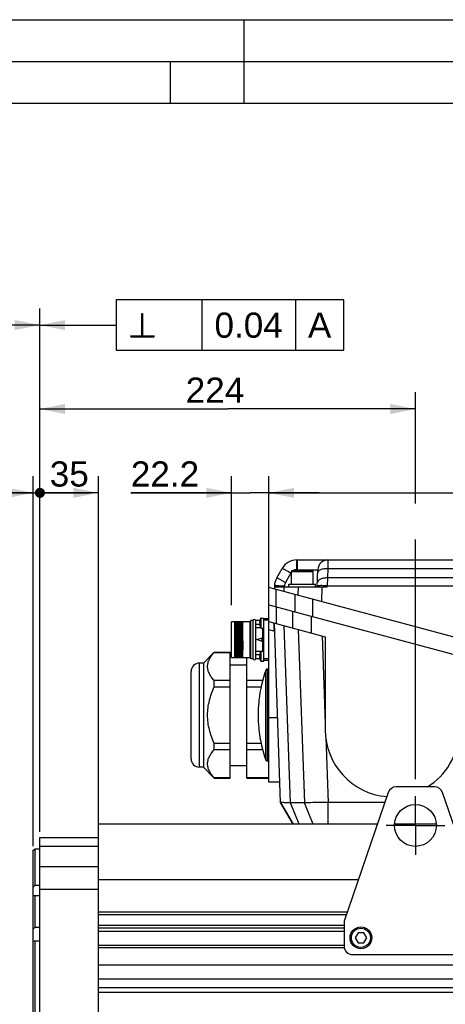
# Model space of a CAD drawing. Header units: millimetres. Extents: x 0 to 420, y 0 to 297.
# Tile 25 of 45: x 103 to 154, y 180 to 297. Entities that reach past the tile are written whole.
import ezdxf

# ---------------------------------------------------------------- set-up
doc = ezdxf.new("R2010")
doc.units = ezdxf.units.MM
doc.header["$LTSCALE"] = 23.1
doc.linetypes.add('CENTER', pattern=[0.6, 0.375, -0.075, 0.075, -0.075])
doc.layers.get('0').update_dxf_attribs({"linetype": 'CONTINUOUS'})
for name, color, linetype in [('AXIS', 7, 'CONTINUOUS'), ('COMPONENTS', 7, 'CONTINUOUS'), ('DETAIL', 7, 'CONTINUOUS'), ('DIMENSION', 7, 'CONTINUOUS')]:
    doc.layers.add(name, color=color, linetype=linetype)
doc.styles.get("Standard").update_dxf_attribs({"font": 'arial.ttf'})
doc.styles.add('TEXTSTYLE_4', font='gdt')
doc.dimstyles.new('DIMSTYLE_11', dxfattribs={"dimtxt": 3, "dimasz": 3, "dimexe": 0.18, "dimexo": 0.0625, "dimgap": 0.09, "dimtad": 1, "dimdec": 3, "dimlfac": 5, "dimdsep": 46, "dimtxsty": 'STANDARD', "dimblk": '_FILLED', "dimblk1": '_FILLED', "dimblk2": '_FILLED', "dimcen": 0.09, "dimadec": 0, "dimazin": 0, "dimtp": 0.5, "dimtm": 0.5, "dimtfac": 1, "dimtdec": 3, "dimtofl": 0, "dimtmove": 0, "dimatfit": 3, "dimldrblk": '_FILLED', "dimfxl": 1, "dimtolj": 1, "dimarcsym": 0})
doc.dimstyles.new('DIMSTYLE_4', dxfattribs={"dimtxt": 3, "dimasz": 3, "dimexe": 0.18, "dimexo": 0.0625, "dimgap": 0.09, "dimtad": 1, "dimlfac": 5, "dimdsep": 46, "dimtxsty": 'STANDARD', "dimblk": '_FILLED', "dimblk1": '_FILLED', "dimblk2": '_FILLED', "dimcen": 0.09, "dimadec": 0, "dimazin": 0, "dimtp": 0.3, "dimtm": 0.3, "dimtfac": 1, "dimtofl": 0, "dimtmove": 0, "dimatfit": 3, "dimldrblk": '_FILLED', "dimfxl": 1, "dimtolj": 1, "dimarcsym": 0})
doc.dimstyles.new('DIMSTYLE_5', dxfattribs={"dimtxt": 3, "dimasz": 3, "dimexe": 0.18, "dimexo": 0.0625, "dimgap": 0.09, "dimtad": 1, "dimlfac": 5, "dimdsep": 46, "dimtxsty": 'STANDARD', "dimblk": '_FILLED', "dimblk1": '_FILLED', "dimblk2": '_FILLED', "dimcen": 0.09, "dimadec": 0, "dimazin": 0, "dimtp": 0.5, "dimtm": 0.5, "dimtfac": 1, "dimtofl": 0, "dimtmove": 0, "dimatfit": 3, "dimldrblk": '_FILLED', "dimfxl": 1, "dimtolj": 1, "dimarcsym": 0})
doc.dimstyles.new('DIMSTYLE_6', dxfattribs={"dimtxt": 3, "dimasz": 3, "dimexe": 0.18, "dimexo": 0.0625, "dimgap": 0.09, "dimtad": 1, "dimdec": 1, "dimlfac": 5, "dimdsep": 46, "dimtxsty": 'STANDARD', "dimblk": '_FILLED', "dimblk1": '_FILLED', "dimblk2": '_FILLED', "dimcen": 0.09, "dimadec": 0, "dimazin": 0, "dimtp": 0.3, "dimtm": 0.3, "dimtfac": 1, "dimtdec": 1, "dimtofl": 0, "dimtmove": 0, "dimatfit": 3, "dimldrblk": '_FILLED', "dimfxl": 1, "dimtolj": 1, "dimarcsym": 0})
doc.dimstyles.new('DIMSTYLE_7', dxfattribs={"dimtxt": 3, "dimasz": 3, "dimexe": 0.18, "dimexo": 0.0625, "dimgap": 0.09, "dimtad": 1, "dimlfac": 5, "dimdsep": 46, "dimtxsty": 'STANDARD', "dimblk": '_FILLED', "dimblk1": '_FILLED', "dimblk2": '_FILLED', "dimcen": 0.09, "dimadec": 0, "dimazin": 0, "dimtp": 0.1, "dimtm": 0.1, "dimtfac": 1, "dimtofl": 0, "dimtmove": 0, "dimatfit": 3, "dimldrblk": '_FILLED', "dimfxl": 1, "dimtolj": 1, "dimarcsym": 0})
doc.dimstyles.new('DIMSTYLE_9', dxfattribs={"dimtxt": 3, "dimasz": 3, "dimexe": 0.18, "dimexo": 0.0625, "dimgap": 0.09, "dimtad": 1, "dimdec": 3, "dimlfac": 5, "dimdsep": 46, "dimtxsty": 'STANDARD', "dimblk": '_FILLED', "dimblk1": '_FILLED', "dimblk2": '_FILLED', "dimcen": 0.09, "dimadec": 0, "dimazin": 0, "dimtp": 0.2, "dimtm": 0.2, "dimtfac": 1, "dimtdec": 3, "dimtofl": 0, "dimtmove": 0, "dimatfit": 3, "dimldrblk": '_FILLED', "dimfxl": 1, "dimtolj": 1, "dimarcsym": 0})
doc.dimstyles.get("Standard").update_dxf_attribs({"dimtxt": 3, "dimasz": 3, "dimexe": 0.18, "dimexo": 0.0625, "dimgap": 0.09, "dimtad": 1, "dimdec": 3, "dimdsep": 46, "dimtxsty": 'STANDARD', "dimblk": '_FILLED', "dimblk1": '_FILLED', "dimblk2": '_FILLED', "dimcen": 0.09, "dimadec": 0, "dimazin": 0, "dimtol": 1, "dimtp": 0.001, "dimtm": 0.001, "dimtfac": 1, "dimtdec": 3, "dimtofl": 0, "dimtmove": 0, "dimatfit": 3, "dimldrblk": '_FILLED', "dimfxl": 1, "dimtolj": 1, "dimarcsym": 0})

# ---------------------------------------------------------------- blocks, each defined once
blk = doc.blocks.new('_FILLED')
at = {"color": 0, "linetype": 'BYBLOCK'}
blk.add_solid([(0, 0), (-1, 0.2), (-1, -0.2)], dxfattribs=at)
blk = doc.blocks.new('*D7')
at = {"layer": 'DIMENSION', "color": 2, "linetype": 'CONTINUOUS'}
for p, q in [((83.27, 179.64), (83.27, 262.58)), ((105.68, 201.35), (105.68, 262.58)), ((83.27, 260.58), (94.48, 260.58)), ((105.68, 260.58), (94.48, 260.58))]:
    blk.add_line(p, q, dxfattribs=at)
at = {"layer": 'DIMENSION', "color": 2, "linetype": 'CONTINUOUS', "xscale": 3, "yscale": 3, "zscale": 3, "rotation": 180}
blk.add_blockref('_FILLED', (83.27, 260.58), dxfattribs=at)
at = {"layer": 'DIMENSION', "color": 2, "linetype": 'CONTINUOUS', "xscale": 3, "yscale": 3, "zscale": 3}
blk.add_blockref('_FILLED', (105.68, 260.58), dxfattribs=at)
at = {"layer": 'DIMENSION', "color": 2, "linetype": 'CONTINUOUS', "insert": (94.48, 264.33), "char_height": 3, "width": 6.9926, "attachment_point": 2, "line_spacing_factor": 0.9}
blk.add_mtext('112', dxfattribs=at)
blk = doc.blocks.new('_DOT')
at = {"color": 0, "linetype": 'BYBLOCK'}
blk.add_line((-0.2, 0), (-1, 0), dxfattribs=at)
at = {"color": 0, "linetype": 'BYBLOCK', "const_width": 0.2}
blk.add_lwpolyline([(-0.1, 0, 1), (0.1, 0, 1)], format="xyb", close=True, dxfattribs=at)
blk = doc.blocks.new('*D8')
at = {"layer": 'DIMENSION', "color": 2, "linetype": 'CONTINUOUS'}
for p, q in [((104.88, 198.46), (104.88, 242.58)), ((105.68, 200.84), (105.68, 242.58)), ((104.88, 240.58), (97.38, 240.58)), ((97.38, 240.58), (105.28, 240.58)), ((111.68, 240.58), (105.28, 240.58)), ((105.68, 240.58), (111.68, 240.58))]:
    blk.add_line(p, q, dxfattribs=at)
at = {"layer": 'DIMENSION', "color": 2, "linetype": 'CONTINUOUS', "xscale": 3, "yscale": 3, "zscale": 3}
blk.add_blockref('_FILLED', (104.88, 240.58), dxfattribs=at)
at = {"layer": 'DIMENSION', "color": 2, "linetype": 'CONTINUOUS', "xscale": 3, "yscale": 3, "zscale": 3, "rotation": 180}
blk.add_blockref('_DOT', (105.68, 240.58), dxfattribs=at)
at = {"layer": 'DIMENSION', "color": 2, "linetype": 'CONTINUOUS', "insert": (99.71, 244.33), "char_height": 3, "width": 2.3309, "attachment_point": 3, "line_spacing_factor": 0.9}
blk.add_mtext('4', dxfattribs=at)
blk = doc.blocks.new('*D9')
at = {"layer": 'DIMENSION', "color": 2, "linetype": 'CONTINUOUS'}
for p, q in [((105.68, 200.17), (105.68, 252.58)), ((150.48, 239.3), (150.48, 252.58)), ((105.68, 250.58), (128.08, 250.58)), ((150.48, 250.58), (128.08, 250.58)), ((150.48, 206.42), (150.48, 235.02))]:
    blk.add_line(p, q, dxfattribs=at)
at = {"layer": 'DIMENSION', "color": 2, "linetype": 'CONTINUOUS', "xscale": 3, "yscale": 3, "zscale": 3, "rotation": 180}
blk.add_blockref('_FILLED', (105.68, 250.58), dxfattribs=at)
at = {"layer": 'DIMENSION', "color": 2, "linetype": 'CONTINUOUS', "xscale": 3, "yscale": 3, "zscale": 3}
blk.add_blockref('_FILLED', (150.48, 250.58), dxfattribs=at)
at = {"layer": 'DIMENSION', "color": 2, "linetype": 'CONTINUOUS', "insert": (126.57, 254.33), "char_height": 3, "width": 6.9926, "attachment_point": 2, "line_spacing_factor": 0.9}
blk.add_mtext('224', dxfattribs=at)
blk = doc.blocks.new('*D11')
at = {"layer": 'DIMENSION', "color": 2, "linetype": 'CONTINUOUS'}
for p, q in [((105.68, 200.51), (105.68, 242.58)), ((112.68, 200.01), (112.68, 242.58)), ((105.68, 240.58), (109.18, 240.58)), ((112.68, 240.58), (109.18, 240.58))]:
    blk.add_line(p, q, dxfattribs=at)
at = {"layer": 'DIMENSION', "color": 2, "linetype": 'CONTINUOUS', "xscale": 3, "yscale": 3, "zscale": 3, "rotation": 180}
blk.add_blockref('_DOT', (105.68, 240.58), dxfattribs=at)
at = {"layer": 'DIMENSION', "color": 2, "linetype": 'CONTINUOUS', "xscale": 3, "yscale": 3, "zscale": 3}
blk.add_blockref('_FILLED', (112.68, 240.58), dxfattribs=at)
at = {"layer": 'DIMENSION', "color": 2, "linetype": 'CONTINUOUS', "insert": (109.18, 244.33), "char_height": 3, "width": 4.6617, "attachment_point": 2, "line_spacing_factor": 0.9}
blk.add_mtext('35', dxfattribs=at)
blk = doc.blocks.new('*D22')
at = {"layer": 'DIMENSION', "color": 2, "linetype": 'CONTINUOUS'}
for p, q in [((132.98, 231.31), (132.98, 242.58)), ((203.58, 212.39), (203.58, 242.58)), ((132.98, 240.58), (168.28, 240.58)), ((203.58, 240.58), (168.28, 240.58))]:
    blk.add_line(p, q, dxfattribs=at)
at = {"layer": 'DIMENSION', "color": 2, "linetype": 'CONTINUOUS', "xscale": 3, "yscale": 3, "zscale": 3}
for p, rotation in [((132.98, 240.58), 180), ((203.58, 240.58), 360)]:
    blk.add_blockref('_FILLED', p, dxfattribs=dict(at, rotation=rotation))
at = {"layer": 'DIMENSION', "color": 2, "linetype": 'CONTINUOUS', "insert": (168.28, 244.33), "char_height": 3, "width": 6.9926, "attachment_point": 2, "line_spacing_factor": 0.9}
blk.add_mtext('353', dxfattribs=at)
blk = doc.blocks.new('*D23')
at = {"layer": 'DIMENSION', "color": 2, "linetype": 'CONTINUOUS'}
for p, q in [((128.54, 227.2), (128.54, 242.58)), ((132.98, 227.24), (132.98, 242.58)), ((128.54, 240.58), (116.52, 240.58)), ((116.52, 240.58), (130.76, 240.58)), ((138.98, 240.58), (130.76, 240.58)), ((132.98, 240.58), (138.98, 240.58))]:
    blk.add_line(p, q, dxfattribs=at)
at = {"layer": 'DIMENSION', "color": 2, "linetype": 'CONTINUOUS', "xscale": 3, "yscale": 3, "zscale": 3}
blk.add_blockref('_FILLED', (128.54, 240.58), dxfattribs=at)
at = {"layer": 'DIMENSION', "color": 2, "linetype": 'CONTINUOUS', "xscale": 3, "yscale": 3, "zscale": 3, "rotation": 180}
blk.add_blockref('_FILLED', (132.98, 240.58), dxfattribs=at)
at = {"layer": 'DIMENSION', "color": 2, "linetype": 'CONTINUOUS', "insert": (124.68, 244.33), "char_height": 3, "width": 8.1524, "attachment_point": 3, "line_spacing_factor": 0.9}
blk.add_mtext('22.2', dxfattribs=at)

msp = doc.modelspace()

# ---------------------------------------------------------------- linework, layer by layer
at = {"color": 2, "linetype": 'CONTINUOUS'}
for p, q in [((0, 297), (420, 297)), ((130, 297), (130, 287)), ((20, 292), (415, 292)), ((121.25, 287), (121.25, 292))]:
    msp.add_line(p, q, dxfattribs=at)
at = {"color": 7, "linetype": 'CONTINUOUS'}
msp.add_line((410, 287), (25, 287), dxfattribs=at)
at = {"layer": 'AXIS', "color": 2, "linetype": 'CENTER'}
for q in [(150.47863, 204.42489), (146.97863, 200.92489), (150.47863, 197.42489), (153.97863, 200.92489)]:
    msp.add_line((150.47863, 200.92489), q, dxfattribs=at)
at = {"layer": 'COMPONENTS', "color": 9, "linetype": 'CONTINUOUS'}
for p, q in [((136.32552, 231.42016), (136.32552, 232.57828)), ((136.363, 232.57828), (136.363, 231.29828)), ((140.03357, 232.57828), (140.0196, 231.57828)), ((136.32552, 231.42016), (138.8343, 231.42016)), ((140.0196, 231.57828), (139.97947, 230.42915)), ((140.0196, 231.57828), (195.34933, 231.57828)), ((135.6327, 231.02016), (134.96924, 229.87103)), ((135.67863, 231.21828), (138.27863, 231.21828)), ((139.97947, 230.42915), (139.96648, 229.49895)), ((195.38946, 230.42915), (139.97947, 230.42915)), ((133.85731, 227.00022), (133.85731, 229.07077)), ((134.80827, 228.81596), (134.82792, 229.37828)), ((134.86255, 229.49895), (134.85834, 229.37828)), ((136.49066, 229.37828), (136.45559, 228.37456)), ((139.31937, 229.37828), (139.25809, 227.62363)), ((139.96437, 229.37828), (139.96437, 229.49895)), ((139.96437, 229.49895), (195.40245, 229.49895)), ((136.09995, 228.46986), (136.09995, 226.3993)), ((138.22127, 225.8309), (138.22127, 227.90145)), ((133.91589, 224.98452), (133.91589, 226.98452)), ((135.83596, 224.47004), (135.83596, 226.47004)), ((138.09871, 223.86374), (138.09871, 225.86374)), ((130.75863, 220.91489), (130.75863, 225.23489)), ((132.27863, 221.69479), (132.27863, 224.45479)), ((135.56776, 203.63436), (134.83076, 224.73938)), ((136.50775, 224.29003), (137.22907, 203.63436)), ((133.57863, 224.07451), (132.97863, 224.23528)), ((139.36146, 223.52539), (139.72657, 213.06977)), ((124.71863, 207.87489), (124.71863, 220.27489)), ((132.82828, 208.57489), (132.82828, 219.57489)), ((132.64022, 208.70682), (132.64022, 219.44296)), ((132.97863, 213.79569), (134.04235, 213.79569)), ((139.78526, 211.38922), (140.05531, 203.65587)), ((136.6208, 201.07489), (135.56776, 203.63436)), ((138.28211, 201.07489), (137.22907, 203.63436)), ((105.67863, 198.44178), (112.67863, 198.44178)), ((105.67863, 196.01309), (112.67863, 196.01309)), ((105.67863, 193.33026), (112.67863, 193.33026))]:
    msp.add_line(p, q, dxfattribs=at)
at = {"layer": 'COMPONENTS', "color": 7, "linetype": 'CONTINUOUS'}
for p, q in [((136.32552, 232.57828), (199.21612, 232.57828)), ((133.93001, 230.42915), (134.59347, 231.57828)), ((138.19863, 231.29828), (135.75863, 231.29828)), ((138.763, 229.37828), (138.8343, 231.42016)), ((135.67863, 229.69828), (135.67863, 231.21828)), ((138.27863, 229.69828), (138.27863, 231.21828)), ((132.97863, 206.07489), (132.97863, 229.30621)), ((203.57863, 210.389), (132.97863, 229.30621)), ((133.66328, 229.49895), (133.65027, 229.12625)), ((133.65907, 229.37828), (139.96437, 229.37828)), ((135.37863, 229.37828), (135.37863, 229.69828)), ((135.37863, 229.69828), (138.57863, 229.69828)), ((138.57863, 229.37828), (138.57863, 229.69828)), ((132.97863, 227.23566), (203.57863, 208.31845)), ((132.05863, 224.45479), (132.05863, 225.65479)), ((132.05863, 225.65479), (132.37863, 225.65479)), ((132.37863, 220.49479), (132.37863, 225.65478)), ((132.97863, 225.57489), (132.37863, 225.57489)), ((128.53863, 220.94489), (128.53863, 225.20489)), ((130.73863, 225.20489), (128.53863, 225.20489)), ((128.93863, 220.94489), (128.93863, 225.20489)), ((129.2636, 224.25355), (129.26336, 224.26878)), ((129.26654, 224.0687), (129.2636, 224.25355)), ((129.89863, 220.94489), (129.89863, 225.20489)), ((130.73863, 225.20489), (130.73863, 225.23489)), ((130.75863, 225.23489), (130.73863, 225.23489)), ((130.85863, 220.77489), (130.85863, 225.37489)), ((131.10543, 225.37489), (130.85863, 225.37489)), ((131.10543, 220.77489), (131.10543, 225.37489)), ((131.44863, 224.47321), (131.44863, 224.90775)), ((131.45184, 224.89932), (131.45184, 225.37489)), ((131.91975, 225.37489), (131.45184, 225.37489)), ((131.88397, 224.89932), (131.45184, 224.89932)), ((131.45184, 221.67437), (131.45184, 224.47541)), ((132.04484, 224.47541), (131.45184, 224.47541)), ((131.87526, 225.13222), (131.91414, 225.12811)), ((131.91414, 224.98147), (131.87526, 224.97735)), ((131.91175, 225.34907), (131.91414, 225.34806)), ((131.91414, 224.76152), (131.91175, 224.76051)), ((132.05863, 224.45479), (132.37863, 224.45479)), ((132.97863, 225.37923), (132.37863, 225.37923)), ((132.97863, 225.23566), (139.72657, 223.42755)), ((133.57863, 225.06897), (133.57863, 224.07451)), ((134.39644, 203.65587), (133.64913, 225.056)), ((128.93863, 223.07489), (128.94155, 222.87513)), ((128.99916, 222.87511), (128.99358, 223.27466)), ((129.07811, 223.27466), (129.08369, 222.87512)), ((129.13571, 223.27465), (129.14155, 222.87513)), ((129.19358, 223.27466), (129.19916, 222.87511)), ((129.26662, 224.06355), (129.26654, 224.0687)), ((129.27184, 223.7153), (129.26662, 224.06355)), ((129.27471, 223.51527), (129.27184, 223.7153)), ((129.27811, 223.27466), (129.27471, 223.51527)), ((129.28208, 222.99019), (129.27811, 223.27466)), ((129.33571, 223.27465), (129.34155, 222.87513)), ((129.39358, 223.27466), (129.39916, 222.87511)), ((129.48369, 222.87512), (129.47811, 223.27466)), ((129.53571, 223.27465), (129.54155, 222.87513)), ((129.59358, 223.27466), (129.59916, 222.87512)), ((129.68369, 222.87511), (129.67811, 223.27466)), ((129.73571, 223.27465), (129.74155, 222.87513)), ((129.79358, 223.27466), (129.79916, 222.87511)), ((129.88369, 222.87512), (129.87811, 223.27465)), ((131.57863, 223.07489), (132.17863, 223.27489)), ((132.17863, 222.87489), (131.57863, 223.07489)), ((132.17863, 222.87489), (132.17863, 223.27489)), ((139.72657, 223.42755), (139.72657, 212.33696)), ((129.28369, 222.87511), (129.28208, 222.99019)), ((125.18214, 220.27489), (126.48214, 221.57489)), ((126.48214, 221.56249), (126.48214, 221.57489)), ((126.48214, 221.57489), (128.37863, 221.57489)), ((126.48214, 221.56249), (128.37863, 221.56249)), ((128.37863, 206.57489), (128.37863, 221.57489)), ((128.53863, 220.94489), (130.73863, 220.94489)), ((130.37863, 206.57489), (130.37863, 220.94489)), ((130.73863, 220.91489), (130.73863, 220.94489)), ((130.75863, 220.91489), (130.73863, 220.91489)), ((131.10543, 220.77489), (130.85863, 220.77489)), ((131.44863, 221.24203), (131.44863, 221.67657)), ((132.04497, 221.67437), (131.45184, 221.67437)), ((131.45184, 220.77489), (131.45184, 221.25046)), ((131.884, 221.25046), (131.45184, 221.25046)), ((131.91969, 220.77489), (131.45184, 220.77489)), ((131.87526, 221.17222), (131.91414, 221.16811)), ((131.91414, 221.02147), (131.87526, 221.01735)), ((131.91175, 221.38907), (131.91414, 221.38806)), ((131.91414, 220.80152), (131.91175, 220.80051)), ((132.05863, 220.49479), (132.05863, 221.69479)), ((132.05863, 221.69479), (132.37863, 221.69479)), ((132.97863, 220.77055), (132.37863, 220.77055)), ((125.18214, 220.27489), (124.71863, 220.27489)), ((125.18214, 220.27489), (125.18214, 207.87489)), ((128.37863, 220.07489), (130.37863, 220.07489)), ((132.05863, 220.49479), (132.37863, 220.49479)), ((132.97863, 220.57489), (132.37863, 220.57489)), ((132.97863, 219.57489), (132.82828, 219.57489)), ((123.71863, 208.87496), (123.71863, 219.27489)), ((126.48214, 217.44535), (126.48214, 218.19203)), ((128.37863, 218.19203), (126.48214, 218.19203)), ((126.48214, 217.44535), (128.37863, 217.44535)), ((132.24638, 218.19203), (130.37863, 218.19203)), ((130.37863, 217.44535), (132.06343, 217.44535)), ((131.79454, 215.80322), (131.7778, 215.63489)), ((131.80056, 215.86368), (131.79454, 215.80322)), ((131.80168, 215.87489), (131.80056, 215.86368)), ((131.7778, 212.51489), (131.79454, 212.34656)), ((131.79454, 212.34656), (131.80056, 212.2861)), ((131.80056, 212.2861), (131.80168, 212.27489)), ((126.48214, 209.95775), (126.48214, 210.70443)), ((128.37863, 210.70443), (126.48214, 210.70443)), ((132.06343, 210.70443), (130.37863, 210.70443)), ((126.48214, 209.95775), (128.37863, 209.95775)), ((130.37863, 209.95775), (132.24638, 209.95775)), ((125.18214, 207.87489), (124.71863, 207.87489)), ((125.18214, 207.87489), (126.48214, 206.57489)), ((128.37863, 208.07489), (130.37863, 208.07489)), ((132.97863, 208.57489), (132.82828, 208.57489)), ((126.48214, 206.57489), (126.48214, 206.58729)), ((128.37863, 206.58729), (126.48214, 206.58729)), ((126.48214, 206.57489), (128.37863, 206.57489)), ((132.97863, 206.58729), (130.37863, 206.58729)), ((130.37863, 206.57489), (132.97863, 206.57489)), ((134.31197, 206.07489), (132.97863, 206.07489)), ((152.76495, 205.52489), (148.19232, 205.52489)), ((147.24663, 204.84997), (141.97863, 189.52489)), ((158.97863, 189.52489), (153.71064, 204.84997)), ((135.88657, 201.07489), (134.39644, 203.65587)), ((134.39657, 203.65549), (134.39644, 203.65587)), ((134.39659, 203.65512), (135.88647, 201.07489)), ((137.22907, 203.63436), (135.56776, 203.63436)), ((140.05531, 201.07489), (140.05531, 203.65587)), ((146.83616, 203.65587), (140.05531, 203.65587)), ((112.67863, 141.47489), (112.67863, 201.07489)), ((145.94895, 201.07489), (112.67863, 201.07489)), ((152.97358, 201.07489), (147.98368, 201.07489)), ((105.67863, 146.67489), (105.67863, 199.47489)), ((105.67863, 199.47489), (112.67863, 199.47489)), ((104.87863, 197.9594), (105.07866, 198.07489)), ((104.87863, 148.19048), (104.87863, 197.95922)), ((105.07866, 198.07489), (105.07863, 193.76218)), ((105.67863, 198.07489), (105.07866, 198.07489)), ((105.67863, 193.76218), (105.07863, 193.76218)), ((143.66322, 194.4255), (112.67863, 194.4255)), ((105.07863, 192.54687), (105.07863, 188.75423)), ((105.67863, 192.54687), (105.07863, 192.54687)), ((142.33624, 190.56521), (112.67863, 190.56521)), ((142.23645, 190.27489), (112.67863, 190.27489)), ((112.67863, 189.02489), (141.97863, 189.02489)), ((141.97863, 189.52489), (141.97863, 186.52489)), ((105.67863, 188.75423), (105.07863, 188.75423)), ((112.67863, 188.72489), (141.97863, 188.72489)), ((141.97863, 188.2817), (112.67863, 188.2817)), ((143.63222, 188.12489), (143.28581, 187.52489)), ((144.32504, 188.12489), (143.63222, 188.12489)), ((144.67145, 187.52489), (144.32504, 188.12489)), ((105.07863, 187.11184), (105.07863, 159.03793)), ((105.67863, 187.11184), (105.07863, 187.11184)), ((143.28581, 187.52489), (143.63222, 186.92489)), ((143.63222, 186.92489), (144.32504, 186.92489)), ((144.32504, 186.92489), (144.67145, 187.52489)), ((141.97863, 186.62489), (112.67863, 186.62489)), ((141.99945, 186.32489), (112.67863, 186.32489)), ((142.97863, 185.52489), (157.97863, 185.52489)), ((197.47863, 184.27489), (112.67863, 184.27489)), ((197.47863, 182.57489), (112.67863, 182.57489)), ((197.47863, 181.57489), (112.67863, 181.57489)), ((197.47863, 181.00565), (112.67863, 181.00565))]:
    msp.add_line(p, q, dxfattribs=at)
for centre, radius in [((150.47863, 200.92489), 2.5), ((143.97863, 187.52489), 1.3), ((143.97863, 187.52489), 1.14)]:
    msp.add_circle(centre, radius, dxfattribs=at)
for centre, radius, start, end in [((136.32552, 230.57828), 2, 90, 150), ((140.03357, 231.37828), 1.2, 90, 178), ((135.75863, 231.21828), 0.08, 90, 180), ((138.19863, 231.21828), 0.08, 0, 90), ((135.66207, 229.42915), 2, 150, 178), ((131.27863, 225.27489), 0.2, 30, 150), ((132.91588, 225.05479), 1.04636, 145.0111925, 163.6140982), ((130.75863, 225.33489), 0.1, 270, 360), ((131.16684, 224.79574), 0.30323, 19.9736539, 21.6771202), ((131.4186, 224.52047), 0.056, 302.4378538, 306.4141026), ((132.92398, 225.0548), 1.05156, 175.285458, 175.7775417), ((132.92633, 225.05523), 1.05394, 184.2375423, 196.1815464), ((132.92576, 225.05445), 1.05338, 164.6778592, 175.2749924), ((132.92276, 225.05505), 1.05032, 163.8009739, 164.66561), ((133.04038, 225.05479), 1.12862, 176.2751906, 183.7248094), ((132.91588, 225.05479), 1.04636, 196.3859018, 214.9888075), ((497.53559, 227.83377), 367.68533, 180.7727218, 180.9294784), ((130.75863, 220.81489), 0.1, 0, 90), ((131.27863, 220.87489), 0.2, 210, 330), ((131.4186, 221.6293), 0.056, 53.5858974, 57.5621462), ((131.16684, 221.35404), 0.30323, 338.3228798, 340.0263461), ((132.92398, 221.0948), 1.05156, 175.285458, 175.7775417), ((132.92633, 221.09523), 1.05394, 184.2375423, 196.1815464), ((132.92576, 221.09445), 1.05338, 164.6778592, 175.2749924), ((132.92276, 221.09505), 1.05032, 163.8009739, 164.66561), ((133.04038, 221.09479), 1.12862, 176.2751906, 183.7248094), ((132.91588, 221.09479), 1.04636, 145.0111925, 163.6140982), ((132.91588, 221.09479), 1.04636, 196.3859018, 214.9888075), ((124.71863, 219.27489), 1, 90, 180), ((132.82828, 219.37489), 0.2, 90, 160.1025633), ((147.47141, 214.07489), 15.77278, 160.1025633, 173.4470906), ((147.47141, 214.07489), 15.77095, 174.3232457, 185.6767543), ((147.47141, 214.07489), 15.77278, 186.5529094, 199.8974367), ((124.71863, 208.87489), 1, 180, 270), ((132.82828, 208.77489), 0.2, 199.8974367, 270), ((148.19232, 204.52489), 1, 90, 161.0295922), ((152.76495, 204.52489), 1, 18.9704078, 90), ((142.97863, 186.52489), 1, 180, 270)]:
    msp.add_arc(centre, radius, start, end, dxfattribs=at)
at = {"layer": 'COMPONENTS', "color": 9, "linetype": 'CONTINUOUS'}
for centre, radius, start, end in [((136.32545, 230.6201), 0.79997, 144.0454611, 149.9939474), ((133.89953, 226.41575), 3.0994, 91.4777928, 92.4783629), ((133.66974, 195.30336), 34.21638, 88.0022202, 88.2201191), ((139.09511, 211.03753), 18.47877, 88.8566847, 89.8289737), ((138.88795, 199.25302), 30.26508, 88.2053527, 88.9097416), ((138.77381, 195.30759), 34.21215, 88.0022096, 88.2212212)]:
    msp.add_arc(centre, radius, start, end, dxfattribs=at)
at = {"layer": 'COMPONENTS', "color": 7, "linetype": 'CONTINUOUS'}
for start_param, end_param in [(1.570796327, 3.060466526), (3.694459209, 4.658255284)]:
    msp.add_ellipse((147.72657, 212.33696), major_axis=(0, 8.00488), ratio=0.999390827, start_param=start_param, end_param=end_param, dxfattribs=at)
at = {"layer": 'COMPONENTS', "color": 9, "linetype": 'CONTINUOUS'}
for points, knots in [([(134.59347, 231.57828), (134.59692, 231.58426), (134.63286, 231.56168), (134.6818, 231.54736), (134.78401, 231.49083), (134.91405, 231.42387), (135.07641, 231.33458), (135.31927, 231.1997), (135.50681, 231.09275), (135.6327, 231.02016)], [0, 0, 0, 0, 0.017541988, 0.071119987, 0.163571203, 0.292846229, 0.452093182, 0.63083284, 1, 1, 1, 1]), ([(138.82033, 231.02016), (138.82305, 231.09801), (138.91306, 231.28134), (139.20088, 231.45736), (139.58548, 231.56424), (139.87357, 231.58211), (140.0196, 231.57828)], [0, 0, 0, 0, 0.164197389, 0.396271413, 0.692072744, 1, 1, 1, 1]), ([(134.96924, 229.87103), (134.84336, 229.94362), (134.65582, 230.05057), (134.41296, 230.18545), (134.2506, 230.27474), (134.12056, 230.3417), (134.01835, 230.39823), (133.96941, 230.41255), (133.93347, 230.43513), (133.93001, 230.42915)], [0, 0, 0, 0, 0.36916709, 0.547906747, 0.707153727, 0.836428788, 0.928880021, 0.982458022, 1, 1, 1, 1]), ([(139.97947, 230.42915), (139.83344, 230.43297), (139.54535, 230.41511), (139.16075, 230.30823), (138.87293, 230.1322), (138.78293, 229.94888), (138.78021, 229.87103)], [0, 0, 0, 0, 0.307927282, 0.603728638, 0.835802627, 1, 1, 1, 1]), ([(133.66328, 229.49895), (133.66358, 229.50746), (133.71605, 229.50416), (133.73952, 229.5111), (133.7655, 229.51225)], [0, 0, 0, 0, 0.24661012, 1, 1, 1, 1]), ([(133.8196, 229.51412), (133.87699, 229.51565), (134.18136, 229.51812), (134.48569, 229.51091), (134.7325, 229.50324)], [0, 0, 0, 0, 0.188662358, 1, 1, 1, 1]), ([(138.76721, 229.49895), (138.76748, 229.50669), (138.81435, 229.50471), (138.87041, 229.51586), (139.00014, 229.5147), (139.09393, 229.51636), (139.15027, 229.51622)], [0, 0, 0, 0, 0.060484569, 0.24411669, 0.56041478, 1, 1, 1, 1])]:
    msp.add_open_spline(points, degree=3, knots=knots, dxfattribs=at)
for points in [[(136.32552, 231.42016), (136.17891, 231.42016), (136.02708, 231.37677), (135.90264, 231.29926)], [(134.96924, 229.87103), (134.90473, 229.75929), (134.86705, 229.6279), (134.86255, 229.49895)]]:
    msp.add_open_spline(points, degree=3, dxfattribs=at)
at = {"layer": 'COMPONENTS', "color": 7, "linetype": 'CONTINUOUS'}
for points, knots in [([(128.99358, 223.27466), (128.99068, 223.48099), (128.98513, 223.87246), (128.9767, 224.4135), (128.96831, 224.85059), (128.96198, 225.10254), (128.95798, 225.20489)], [0, 0, 0, 0, 0.320655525, 0.608381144, 0.840841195, 1, 1, 1, 1]), ([(129.04251, 225.20489), (129.04651, 225.10254), (129.05284, 224.85059), (129.06123, 224.4135), (129.06966, 223.87246), (129.07521, 223.48099), (129.07811, 223.27466)], [0, 0, 0, 0, 0.159159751, 0.391619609, 0.679345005, 1, 1, 1, 1]), ([(129.09546, 225.20489), (129.09774, 225.17172), (129.10139, 225.08843), (129.10873, 224.85977), (129.11682, 224.47119), (129.12633, 223.91105), (129.13246, 223.4963), (129.13571, 223.27465)], [0, 0, 0, 0, 0.051662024, 0.129517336, 0.355486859, 0.655555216, 1, 1, 1, 1]), ([(129.15798, 225.20489), (129.16198, 225.10254), (129.16831, 224.85059), (129.1767, 224.4135), (129.18513, 223.87246), (129.19068, 223.48099), (129.19358, 223.27466)], [0, 0, 0, 0, 0.159159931, 0.391618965, 0.67934474, 1, 1, 1, 1]), ([(129.26336, 224.26878), (129.26029, 224.4559), (129.25462, 224.76796), (129.2474, 225.08001), (129.24251, 225.20489)], [0, 0, 0, 0, 0.599589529, 1, 1, 1, 1]), ([(129.29546, 225.20489), (129.29774, 225.17172), (129.30139, 225.08843), (129.30873, 224.85977), (129.31682, 224.47119), (129.32633, 223.91105), (129.33246, 223.4963), (129.33571, 223.27465)], [0, 0, 0, 0, 0.051662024, 0.129517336, 0.355486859, 0.655555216, 1, 1, 1, 1]), ([(129.35798, 225.20489), (129.36198, 225.10255), (129.36831, 224.85059), (129.3767, 224.4135), (129.38513, 223.87246), (129.39068, 223.48099), (129.39358, 223.27466)], [0, 0, 0, 0, 0.159157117, 0.391619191, 0.679346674, 1, 1, 1, 1]), ([(129.47811, 223.27466), (129.47521, 223.48099), (129.46966, 223.87246), (129.46123, 224.4135), (129.45284, 224.85059), (129.44651, 225.10255), (129.44251, 225.20489)], [0, 0, 0, 0, 0.320652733, 0.608382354, 0.840842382, 1, 1, 1, 1]), ([(129.49546, 225.20489), (129.49774, 225.17172), (129.50139, 225.08843), (129.50873, 224.85977), (129.51682, 224.47119), (129.52633, 223.91105), (129.53246, 223.4963), (129.53571, 223.27465)], [0, 0, 0, 0, 0.051662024, 0.129517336, 0.355486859, 0.655555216, 1, 1, 1, 1]), ([(129.55798, 225.20489), (129.56198, 225.10255), (129.56831, 224.85059), (129.5767, 224.4135), (129.58513, 223.87246), (129.59068, 223.48099), (129.59358, 223.27466)], [0, 0, 0, 0, 0.159157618, 0.391617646, 0.679347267, 1, 1, 1, 1]), ([(129.67811, 223.27466), (129.67521, 223.48099), (129.66966, 223.87246), (129.66123, 224.4135), (129.65284, 224.85059), (129.64651, 225.10254), (129.64251, 225.20489)], [0, 0, 0, 0, 0.320656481, 0.608380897, 0.840841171, 1, 1, 1, 1]), ([(129.69546, 225.20489), (129.69774, 225.17172), (129.70139, 225.08843), (129.70873, 224.85977), (129.71682, 224.47119), (129.72633, 223.91105), (129.73246, 223.4963), (129.73571, 223.27465)], [0, 0, 0, 0, 0.051662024, 0.129517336, 0.355486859, 0.655555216, 1, 1, 1, 1]), ([(129.75798, 225.20489), (129.76198, 225.10254), (129.76831, 224.85059), (129.7767, 224.4135), (129.78513, 223.87246), (129.79068, 223.48099), (129.79358, 223.27466)], [0, 0, 0, 0, 0.159158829, 0.391619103, 0.679343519, 1, 1, 1, 1]), ([(129.87811, 223.27465), (129.87521, 223.48098), (129.86966, 223.87245), (129.86123, 224.4135), (129.85284, 224.85059), (129.84651, 225.10254), (129.84251, 225.20489)], [0, 0, 0, 0, 0.320657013, 0.608381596, 0.840841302, 1, 1, 1, 1]), ([(129.89546, 225.20489), (129.89574, 225.20082), (129.89696, 225.18193), (129.89793, 225.16302), (129.89863, 225.14819)], [0, 0, 0, 0, 0.215540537, 1, 1, 1, 1]), ([(128.94155, 222.87513), (128.9448, 222.65347), (128.95093, 222.23871), (128.96045, 221.67857), (128.96854, 221.29), (128.97588, 221.06135), (128.97953, 220.97806), (128.9818, 220.94489)], [0, 0, 0, 0, 0.344458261, 0.644521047, 0.870485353, 0.948338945, 1, 1, 1, 1]), ([(129.03476, 220.94489), (129.03075, 221.04723), (129.02443, 221.29918), (129.01603, 221.73627), (129.00761, 222.27732), (129.00205, 222.66878), (128.99916, 222.87511)], [0, 0, 0, 0, 0.159158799, 0.391618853, 0.679344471, 1, 1, 1, 1]), ([(129.08369, 222.87512), (129.08658, 222.66879), (129.09214, 222.27732), (129.10056, 221.73628), (129.10896, 221.29919), (129.11528, 221.04723), (129.11929, 220.94489)], [0, 0, 0, 0, 0.32065499, 0.608380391, 0.840840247, 1, 1, 1, 1]), ([(129.14155, 222.87513), (129.1448, 222.65348), (129.15093, 222.23873), (129.16045, 221.67859), (129.16854, 221.29001), (129.17588, 221.06135), (129.17953, 220.97806), (129.1818, 220.94489)], [0, 0, 0, 0, 0.344444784, 0.644513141, 0.870482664, 0.948337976, 1, 1, 1, 1]), ([(129.19916, 222.87511), (129.20205, 222.66879), (129.20761, 222.27732), (129.21603, 221.73628), (129.22443, 221.29919), (129.23075, 221.04723), (129.23476, 220.94489)], [0, 0, 0, 0, 0.320653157, 0.608380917, 0.840839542, 1, 1, 1, 1]), ([(129.31929, 220.94489), (129.31528, 221.04723), (129.30896, 221.29918), (129.30056, 221.73627), (129.29214, 222.27732), (129.28658, 222.66879), (129.28369, 222.87511)], [0, 0, 0, 0, 0.159156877, 0.391618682, 0.679347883, 1, 1, 1, 1]), ([(129.34155, 222.87513), (129.3448, 222.65348), (129.35093, 222.23873), (129.36045, 221.67859), (129.36854, 221.29001), (129.37588, 221.06135), (129.37953, 220.97806), (129.3818, 220.94489)], [0, 0, 0, 0, 0.344444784, 0.644513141, 0.870482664, 0.948337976, 1, 1, 1, 1]), ([(129.39916, 222.87511), (129.40205, 222.66879), (129.40761, 222.27732), (129.41603, 221.73627), (129.42443, 221.29918), (129.43075, 221.04723), (129.43476, 220.94489)], [0, 0, 0, 0, 0.320652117, 0.608381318, 0.840843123, 1, 1, 1, 1]), ([(129.51929, 220.94489), (129.51528, 221.04723), (129.50896, 221.29919), (129.50056, 221.73628), (129.49214, 222.27732), (129.48658, 222.66879), (129.48369, 222.87512)], [0, 0, 0, 0, 0.159159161, 0.391619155, 0.679343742, 1, 1, 1, 1]), ([(129.54155, 222.87513), (129.5448, 222.65348), (129.55093, 222.23873), (129.56045, 221.67859), (129.56854, 221.29001), (129.57588, 221.06135), (129.57953, 220.97806), (129.5818, 220.94489)], [0, 0, 0, 0, 0.344444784, 0.644513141, 0.870482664, 0.948337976, 1, 1, 1, 1]), ([(129.59916, 222.87512), (129.60205, 222.66879), (129.60761, 222.27732), (129.61603, 221.73628), (129.62443, 221.29919), (129.63075, 221.04723), (129.63476, 220.94489)], [0, 0, 0, 0, 0.320656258, 0.608380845, 0.840840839, 1, 1, 1, 1]), ([(129.71929, 220.94489), (129.71528, 221.04723), (129.70896, 221.29918), (129.70056, 221.73627), (129.69214, 222.27732), (129.68658, 222.66879), (129.68369, 222.87511)], [0, 0, 0, 0, 0.159157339, 0.391617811, 0.679347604, 1, 1, 1, 1]), ([(129.74155, 222.87513), (129.7448, 222.65348), (129.75093, 222.23873), (129.76045, 221.67859), (129.76854, 221.29001), (129.77588, 221.06135), (129.77953, 220.97806), (129.7818, 220.94489)], [0, 0, 0, 0, 0.344444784, 0.644513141, 0.870482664, 0.948337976, 1, 1, 1, 1]), ([(129.79916, 222.87511), (129.80205, 222.66879), (129.80761, 222.27732), (129.81603, 221.73627), (129.82443, 221.29918), (129.83075, 221.04723), (129.83476, 220.94489)], [0, 0, 0, 0, 0.320652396, 0.608382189, 0.840842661, 1, 1, 1, 1]), ([(126.48214, 218.19203), (126.36627, 218.32095), (126.15248, 218.58134), (125.89289, 218.99787), (125.72269, 219.43095), (125.66241, 219.87725), (125.72259, 220.32359), (125.89293, 220.75662), (126.15243, 221.17321), (126.36627, 221.43357), (126.48214, 221.56249)], [0, 0, 0, 0, 0.136444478, 0.264609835, 0.384863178, 0.499996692, 0.615130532, 0.735388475, 0.86355168, 1, 1, 1, 1]), ([(125.68214, 214.07489), (125.68214, 214.36561), (125.72058, 214.94776), (125.94085, 216.09139), (126.244, 216.91543), (126.48214, 217.44535)], [0, 0, 0, 0, 0.250097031, 0.500205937, 1, 1, 1, 1]), ([(126.48214, 210.70443), (126.244, 211.23435), (125.94093, 212.05841), (125.72044, 213.20201), (125.68214, 213.78417), (125.68214, 214.07489)], [0, 0, 0, 0, 0.499795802, 0.749905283, 1, 1, 1, 1]), ([(126.48214, 206.58729), (126.36627, 206.71621), (126.15248, 206.9766), (125.89289, 207.39312), (125.72269, 207.82621), (125.66241, 208.27251), (125.72259, 208.71885), (125.89293, 209.15188), (126.15243, 209.56846), (126.36627, 209.82883), (126.48214, 209.95775)], [0, 0, 0, 0, 0.136444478, 0.264609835, 0.384863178, 0.499996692, 0.615130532, 0.735388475, 0.86355168, 1, 1, 1, 1]), ([(135.56761, 203.63436), (135.4034, 203.63435), (135.17222, 203.6347), (134.88566, 203.63734), (134.71828, 203.63898), (134.58773, 203.64345), (134.4878, 203.64299), (134.43498, 203.65343), (134.40014, 203.64897), (134.39638, 203.65547)], [0, 0, 0, 0, 0.420340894, 0.591429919, 0.734242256, 0.847287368, 0.929698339, 0.980771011, 1, 1, 1, 1]), ([(140.05531, 203.65587), (139.79534, 203.65249), (138.85325, 203.64155), (137.91109, 203.63435), (137.22892, 203.63436)], [0, 0, 0, 0, 0.275954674, 1, 1, 1, 1])]:
    msp.add_open_spline(points, degree=3, knots=knots, dxfattribs=at)
for points in [[(105.07863, 193.76218), (105.01, 193.70097), (104.943, 193.63782), (104.87863, 193.57214)], [(104.87863, 192.56152), (104.94478, 192.55189), (105.01179, 192.54773), (105.07863, 192.54687)], [(105.07863, 188.75423), (105.00927, 188.68927), (104.9422, 188.62169), (104.87863, 188.55104)], [(104.87863, 187.18526), (104.94305, 187.15536), (105.01036, 187.13138), (105.07863, 187.11184)]]:
    msp.add_open_spline(points, degree=3, dxfattribs=at)
at = {"layer": 'DETAIL', "color": 2, "linetype": 'CONTINUOUS'}
for p, q in [((125.00419, 263.57828), (125.00419, 257.57828)), ((136.1566, 263.57828), (136.1566, 257.57828))]:
    msp.add_line(p, q, dxfattribs=at)
for points in [[(114.75419, 257.57828), (141.94471, 257.57828), (141.94471, 263.57828)], [(141.94471, 263.57828), (114.75419, 263.57828), (114.75419, 257.57828)]]:
    msp.add_lwpolyline(points, dxfattribs=at)

# ---------------------------------------------------------------- texts
at = {"layer": 'DETAIL', "color": 2, "linetype": 'CONTINUOUS', "style": 'TEXTSTYLE_4'}
msp.add_text('b', height=3, dxfattribs=at).set_placement((116.25419, 259.07828))
at = {"layer": 'DETAIL', "color": 2, "linetype": 'CONTINUOUS'}
for s, p in [('0.04', (126.50419, 259.07828)), ('A', (137.6566, 259.07828))]:
    msp.add_text(s, height=3, dxfattribs=at).set_placement(p)

# ---------------------------------------------------------------- dimensions: what is measured, and where the dimension line sits
at = {"layer": 'DIMENSION', "color": 2, "linetype": 'CONTINUOUS'}
for base, p1, p2, dimstyle, picture, middle in [((105.67863, 260.57828), (83.27463, 179.64395), (105.67863, 201.34706), 'DIMSTYLE_6', '*D7', (90.98035, 262.82828)), ((132.97863, 240.57828), (128.53863, 227.20489), (132.97863, 227.23566), 'DIMSTYLE_9', '*D23', (112.44746, 242.82828))]:
    dim = msp.add_linear_dim(base=base, p1=p1, p2=p2, dimstyle=dimstyle, dxfattribs=at)
    dim.commit()
    dim.dimension.update_dxf_attribs({"geometry": picture, "text_midpoint": middle, "dimtype": 160})
for base, p1, p2, dimstyle, picture, middle in [((105.67863, 250.57828), (150.47863, 206.42489), (105.67863, 200.17376), 'DIMSTYLE_5', '*D9', (123.07377, 252.82828)), ((132.97863, 240.57828), (203.57863, 212.389), (132.97863, 231.30621), 'DIMSTYLE_11', '*D22', (164.78235, 242.82828))]:
    dim = msp.add_linear_dim(base=base, p1=p1, p2=p2, angle=180, dimstyle=dimstyle, dxfattribs=at)
    dim.commit()
    dim.dimension.update_dxf_attribs({"geometry": picture, "text_midpoint": middle, "dimtype": 160})
for base, p1, p2, dimstyle, override, picture, middle in [((105.67863, 240.57828), (104.87863, 198.46446), (105.67863, 200.84422), 'DIMSTYLE_7', {"dimblk2": 'DOT', "dimsah": 1}, '*D8', (96.21548, 242.82828)), ((112.67863, 240.57828), (105.67863, 200.50899), (112.67863, 200.00615), 'DIMSTYLE_4', {"dimblk1": 'DOT', "dimsah": 1}, '*D11', (106.84778, 242.82828))]:
    dim = msp.add_linear_dim(base=base, p1=p1, p2=p2, dimstyle=dimstyle, override=override, dxfattribs=at)
    dim.commit()
    dim.dimension.update_dxf_attribs({"geometry": picture, "text_midpoint": middle, "dimtype": 160})

# ---------------------------------------------------------------- leaders
at = {"layer": 'DETAIL', "color": 2, "linetype": 'CONTINUOUS'}
msp.add_leader([(105.67863, 260.57828), (109.75419, 260.57828), (114.75419, 260.57828)], dimstyle='STANDARD', override={"dimtad": 0}, dxfattribs=at)

doc.saveas('drawing.dxf')
